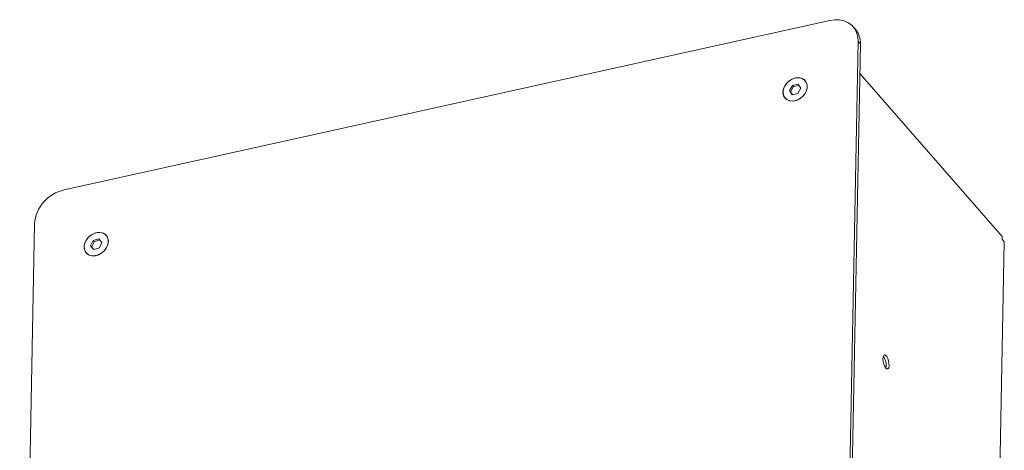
# Model space of a CAD drawing. Header units: millimetres. Extents: x 30 to 260, y 20 to 191.
# Tile 7 of 7: x 214 to 260, y 169 to 189. Entities that reach past the tile are written whole.
import ezdxf

# ---------------------------------------------------------------- set-up
doc = ezdxf.new("R2010")
doc.units = ezdxf.units.MM

msp = doc.modelspace()

# ---------------------------------------------------------------- linework, layer by layer
at = {"color": 7, "linetype": 'Continuous', "lineweight": 15}
for p, q in [((252.2864, 189.168), (216.3074, 181.2095)), ((253.4954, 188.7509), (253.3916, 188.8697)), ((252.9314, 152.1035), (253.6263, 188.185)), ((253.0352, 151.9847), (253.73, 188.0662)), ((253.6263, 188.185), (253.73, 188.0662)), ((253.7033, 186.6811), (260.3903, 179.0219)), ((250.5312, 186.1198), (250.3924, 185.8705)), ((250.583, 186.0604), (250.4442, 185.8111)), ((250.8003, 186.1793), (250.5312, 186.1198)), ((250.583, 186.0604), (250.5312, 186.1198)), ((250.8426, 186.1178), (250.583, 186.0604)), ((250.9307, 185.9896), (250.8003, 186.1793)), ((250.3924, 185.8705), (250.5227, 185.6808)), ((250.4442, 185.8111), (250.3924, 185.8705)), ((250.4442, 185.8111), (250.5323, 185.6829)), ((250.5227, 185.6808), (250.7919, 185.7404)), ((250.7919, 185.7404), (250.9307, 185.9896)), ((214.9181, 179.6228), (214.2233, 143.5413)), ((217.6707, 178.8393), (217.5524, 178.5845)), ((217.7226, 178.7799), (217.6043, 178.5251)), ((217.9393, 178.9206), (217.6707, 178.8393)), ((217.7226, 178.7799), (217.6707, 178.8393)), ((217.9908, 178.8611), (217.7226, 178.7799)), ((218.0896, 178.7471), (217.9393, 178.9206)), ((217.9713, 178.4923), (218.0896, 178.7471)), ((259.7917, 142.4361), (260.4915, 178.7746)), ((260.3903, 179.0219), (260.3878, 178.8935)), ((260.3878, 178.8935), (260.4915, 178.7746)), ((217.5524, 178.5845), (217.7027, 178.411)), ((217.6043, 178.5251), (217.5524, 178.5845)), ((217.6043, 178.5251), (217.703, 178.4111)), ((217.7027, 178.411), (217.9713, 178.4923))]:
    msp.add_line(p, q, dxfattribs=at)
at = {"color": 7, "linetype": 'Continuous', "lineweight": 15, "flags": 128}
for points in [[(253.6263, 188.185), (253.6098, 188.4036), (253.5524, 188.6063), (253.4558, 188.787), (253.3229, 188.9403), (253.1578, 189.0614), (252.9654, 189.1468), (252.7517, 189.1938), (252.523, 189.2009), (252.2864, 189.168)], [(250.6719, 186.4673), (250.5176, 186.4133), (250.3739, 186.3235), (250.2516, 186.2045), (250.1597, 186.0652), (250.105, 185.9158), (250.0916, 185.7675), (250.1205, 185.6313), (250.1895, 185.5172), (250.2935, 185.4337), (250.4247, 185.3871), (250.5736, 185.3807), (250.729, 185.4151), (250.8793, 185.4877), (251.0136, 185.593), (251.1217, 185.7234), (251.1956, 185.8691), (251.23, 186.0193), (251.2222, 186.1629), (251.1728, 186.2893), (251.0855, 186.389), (250.9668, 186.4546), (250.8254, 186.4814), (250.6719, 186.4673)], [(250.093, 185.8043), (250.1168, 185.9534), (250.1811, 186.1008), (250.281, 186.2355), (250.4091, 186.3475), (250.5559, 186.4286), (250.7106, 186.4727), (250.8616, 186.4766), (250.9978, 186.44), (251.1091, 186.3655), (251.1871, 186.2587), (251.2262, 186.1276), (251.2234, 185.9818), (251.1789, 185.8322), (251.0961, 185.6898), (250.981, 185.5653), (250.8422, 185.4678), (250.69, 185.4046), (250.5358, 185.3804), (250.3908, 185.3969), (250.2659, 185.453), (250.1704, 185.5445), (250.1113, 185.6645), (250.093, 185.8043)], [(217.2524, 178.54), (217.2763, 178.6891), (217.3406, 178.8365), (217.4405, 178.9712), (217.5686, 179.0832), (217.7154, 179.1643), (217.8701, 179.2085), (218.0211, 179.2123), (218.1573, 179.1757), (218.2686, 179.1012), (218.3466, 178.9944), (218.3857, 178.8633), (218.3829, 178.7175), (218.3384, 178.5679), (218.2555, 178.4255), (218.1405, 178.301), (218.0017, 178.2035), (217.8495, 178.1403), (217.6952, 178.1161), (217.5503, 178.1326), (217.4254, 178.1887), (217.3299, 178.2802), (217.2707, 178.4003), (217.2524, 178.54)], [(217.7818, 179.19), (217.6297, 179.1241), (217.4918, 179.0242), (217.3782, 178.8977), (217.2975, 178.754), (217.2557, 178.6037), (217.2557, 178.4581), (217.2977, 178.3279), (217.3785, 178.2227), (217.4921, 178.1504), (217.6301, 178.1163), (217.7823, 178.123), (217.9373, 178.1699), (218.0837, 178.2536), (218.2106, 178.3679), (218.3087, 178.5043), (218.3705, 178.6526), (218.3916, 178.8019), (218.3704, 178.9412), (218.3084, 179.06), (218.2103, 179.1495), (218.0833, 179.2032), (217.9369, 179.217), (217.7818, 179.19)], [(254.928, 172.8418), (254.8768, 172.9207), (254.8334, 173.0287), (254.8035, 173.1513), (254.7911, 173.2718), (254.798, 173.374), (254.8233, 173.4441), (254.8634, 173.4726), (254.913, 173.4557), (254.9654, 173.3957), (255.0136, 173.3006), (255.0509, 173.1833), (255.0724, 173.0597), (255.0751, 172.9464), (255.0588, 172.8588), (255.0256, 172.8086), (254.9799, 172.8027), (254.928, 172.8418)]]:
    msp.add_lwpolyline(points, dxfattribs=at)
at = {"color": 7, "linetype": 'Continuous', "lineweight": 15}
for centre, radius, start, end in [((252.7391, 188.1092), 0.9919, 357.51659, 40.31338), ((216.6826, 179.4794), 1.7703, 102.23578, 175.3517), ((254.2421, 172.9833), 0.6991, 348.42599, 36.51983)]:
    msp.add_arc(centre, radius, start, end, dxfattribs=at)

doc.saveas('drawing.dxf')
